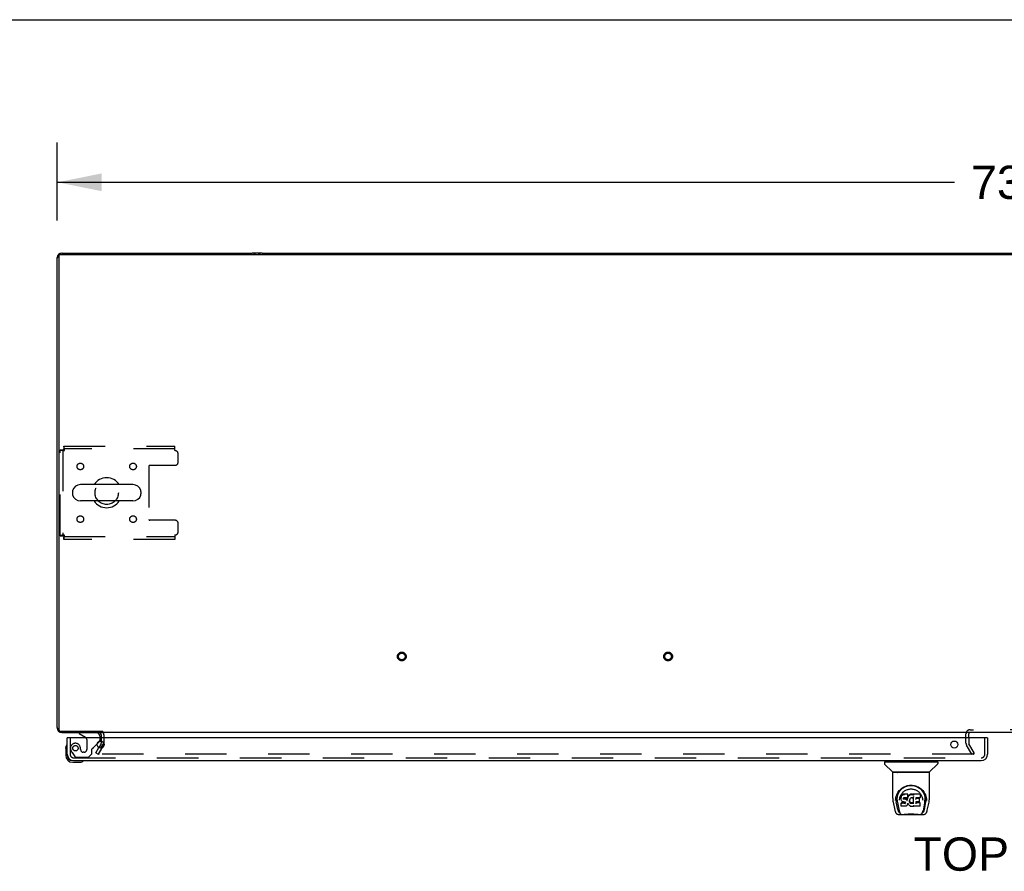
# Model space of a CAD drawing. Header units: inches. Extents: x 0 to 283, y 0 to 183.
# Tile 72 of 79: x 52 to 89, y 151 to 183. Entities that reach past the tile are written whole.
import ezdxf

# ---------------------------------------------------------------- set-up
doc = ezdxf.new("R2010")
doc.units = ezdxf.units.IN
doc.header["$LTSCALE"] = 15.583333
doc.header["$MEASUREMENT"] = 0
doc.linetypes.add('HIDDEN', pattern=[0.2, 0.1, -0.1])
doc.layers.get('0').update_dxf_attribs({"linetype": 'CONTINUOUS'})
for name, color, linetype in [('DEFAULT_2', 8, 'HIDDEN'), ('DIMENSIONS', 7, 'CONTINUOUS'), ('SECONDARY_DOOR_ASSEMBLY', 7, 'CONTINUOUS')]:
    doc.layers.add(name, color=color, linetype=linetype)
doc.styles.get("Standard").update_dxf_attribs({"font": 'arial.ttf'})
doc.dimstyles.new('DIMSTYLE_1', dxfattribs={"dimtxt": 1.25, "dimasz": 1.666667, "dimexe": 0.09, "dimexo": 0.07, "dimgap": 0.0375, "dimtad": 0, "dimtih": 1, "dimtoh": 1, "dimzin": 4, "dimdsep": 46, "dimtxsty": 'Standard', "dimblk": '_FILLED', "dimblk1": '_FILLED', "dimblk2": '_FILLED', "dimcen": 0.09, "dimadec": 3, "dimazin": 1, "dimtfac": 1, "dimtdec": 3, "dimtofl": 0, "dimtmove": 0, "dimatfit": 3, "dimldrblk": '_FILLED', "dimfxl": 0, "dimtolj": 1, "dimtzin": 4, "dimarcsym": 0})

# ---------------------------------------------------------------- blocks, each defined once
blk = doc.blocks.new('_FILLED')
at = {"color": 0, "linetype": 'ByBlock'}
blk.add_solid([(0, 0), (-1, 0.2), (-1, -0.2)], dxfattribs=at)
blk = doc.blocks.new('*D3')
at = {"layer": 'DIMENSIONS', "color": 2, "linetype": 'Continuous'}
for p, q in [((53.7, 175.787), (53.7, 178.727)), ((126.7, 175.787), (126.7, 178.727)), ((53.7, 177.227), (87.391, 177.227)), ((126.7, 177.227), (93.009, 177.227))]:
    blk.add_line(p, q, dxfattribs=at)
at = {"layer": 'DIMENSIONS', "color": 2, "linetype": 'Continuous', "xscale": 1.6666666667, "yscale": 1.6666666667, "zscale": 1.6666666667, "rotation": 180}
blk.add_blockref('_FILLED', (53.7, 177.227), dxfattribs=at)
at = {"layer": 'DIMENSIONS', "color": 2, "linetype": 'Continuous', "xscale": 1.6666666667, "yscale": 1.6666666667, "zscale": 1.6666666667}
blk.add_blockref('_FILLED', (126.7, 177.227), dxfattribs=at)
at = {"layer": 'DIMENSIONS', "color": 2, "linetype": 'Continuous', "insert": (90.2, 177.852), "char_height": 1.25, "width": 4.36803, "attachment_point": 2, "line_spacing_factor": 0.9}
blk.add_mtext('73.00', dxfattribs=at)

msp = doc.modelspace()

# ---------------------------------------------------------------- linework, layer by layer
at = {"color": 7, "linetype": 'Continuous'}
for p, q in [((0, 183.333), (283.333, 183.333)), ((53.749, 174.519), (53.755, 174.513)), ((53.752, 174.456), (53.752, 156.68)), ((53.812, 174.516), (126.588, 174.516)), ((56.541, 165.874), (54.566, 165.874)), ((54.266, 165.612), (54.266, 165.524)), ((56.841, 165.612), (56.841, 165.524)), ((56.541, 165.262), (54.566, 165.262)), ((53.749, 156.617), (53.755, 156.623)), ((53.812, 156.62), (55.41, 156.62)), ((55.398, 156.62), (55.398, 156.568)), ((123.7, 156.568), (55.45, 156.568)), ((87.929, 156.568), (87.929, 156.558)), ((87.929, 156.364), (87.929, 156.516)), ((55.336, 155.982), (55.432, 156.147))]:
    msp.add_line(p, q, dxfattribs=at)
at = {"color": 3, "linetype": 'Continuous'}
for p, q in [((53.87, 174.567), (53.866, 174.568)), ((53.866, 174.568), (53.889, 174.568)), ((53.889, 174.568), (61.011, 174.568)), ((61.389, 174.568), (61.011, 174.568)), ((61.389, 174.568), (119.011, 174.568)), ((53.7, 156.757), (53.7, 174.402)), ((53.7, 174.402), (53.701, 174.398)), ((53.701, 156.738), (53.7, 156.735)), ((53.866, 156.568), (53.87, 156.569)), ((53.866, 156.568), (55.398, 156.568)), ((55.346, 156.483), (55.346, 156.364)), ((55.427, 156.568), (55.45, 156.568)), ((55.342, 156.147), (55.257, 156)), ((55.346, 156.245), (55.346, 156.164))]:
    msp.add_line(p, q, dxfattribs=at)
at = {"color": 7, "linetype": 'Continuous'}
msp.add_lwpolyline([(55.432, 156.147), (55.435, 156.15), (55.438, 156.152), (55.441, 156.155), (55.444, 156.158), (55.449, 156.163)], dxfattribs=at)
at = {"color": 3, "linetype": 'Continuous'}
for centre, radius, start, end in [((53.889, 174.379), 0.189, 90, 180), ((53.866, 174.402), 0.167, 90, 180), ((61.011, 174.379), 0.189, 46.46, 90), ((61.389, 174.379), 0.189, 90, 133.5037), ((53.889, 156.757), 0.189, 180, 270), ((53.866, 156.735), 0.167, 180, 270), ((55.261, 156.483), 0.085, 0, 90), ((87.979, 156.518), 0.05, 99.974, 170.026), ((55.313, 156.164), 0.033, 330, 360)]:
    msp.add_arc(centre, radius, start, end, dxfattribs=at)
at = {"color": 7, "linetype": 'Continuous'}
for centre, radius, start, end in [((53.812, 174.456), 0.06, 90, 180), ((55.554, 165.568), 0.562, 32.9567, 147.0433), ((54.566, 165.568), 0.306, 90, 164.3697), ((56.541, 165.568), 0.306, 15.6303, 90), ((54.41, 165.612), 0.144, 164.3697, 180), ((54.41, 165.524), 0.144, 180, 195.6303), ((54.566, 165.568), 0.306, 195.6303, 270), ((56.541, 165.568), 0.306, 270, 344.3697), ((56.698, 165.612), 0.144, 0, 15.6303), ((56.698, 165.524), 0.144, 344.3697, 360), ((55.554, 165.568), 0.562, 212.956, 327.044), ((53.812, 156.68), 0.06, 180, 270), ((87.979, 156.518), 0.05, 170.026, 180), ((87.959, 156.538), 0.03, 90, 162), ((87.979, 156.518), 0.05, 90, 99.974)]:
    msp.add_arc(centre, radius, start, end, dxfattribs=at)
at = {"layer": 'DEFAULT_2', "color": 8, "linetype": 'HIDDEN'}
for p, q in [((53.804, 163.952), (53.804, 167.184)), ((53.804, 167.184), (53.908, 167.184)), ((53.908, 167.184), (53.908, 163.952)), ((53.938, 167.318), (53.938, 167.214)), ((53.938, 167.318), (58.116, 167.318)), ((58.116, 167.214), (53.938, 167.214)), ((53.971, 167.151), (53.966, 167.165)), ((58.116, 167.151), (58.116, 167.318)), ((58.241, 166.724), (58.241, 167.026)), ((57.141, 166.569), (57.141, 164.567)), ((58.116, 166.599), (57.171, 166.599)), ((58.116, 164.537), (57.171, 164.537)), ((58.241, 164.11), (58.241, 164.412)), ((53.804, 163.952), (53.908, 163.952)), ((53.938, 163.818), (53.938, 163.922)), ((53.938, 163.922), (58.116, 163.922)), ((58.116, 163.818), (53.938, 163.818)), ((53.971, 163.985), (53.957, 163.98)), ((58.116, 163.985), (58.116, 163.818)), ((55.45, 156.483), (55.45, 156.164)), ((87.825, 156.164), (87.825, 156.518)), ((87.929, 156.516), (87.929, 156.518)), ((87.979, 156.672), (88.105, 156.672)), ((91.044, 156.672), (88.105, 156.672)), ((55.432, 156.095), (55.235, 155.756)), ((55.432, 156.095), (55.25, 155.781)), ((55.346, 156.364), (55.346, 156.245)), ((88.039, 155.756), (87.843, 156.095)), ((87.929, 156.364), (87.929, 156.164)), ((88.13, 155.808), (87.933, 156.147)), ((55.145, 155.808), (55.257, 156)), ((55.145, 155.808), (55.235, 155.756)), ((88.107, 155.756), (55.268, 155.756)), ((88.039, 155.756), (88.13, 155.808)), ((88.108, 155.756), (88.106, 155.756)), ((88.11, 155.756), (88.108, 155.756)), ((88.11, 155.756), (88.112, 155.756)), ((88.121, 155.821), (88.121, 155.769)), ((88.122, 155.821), (88.122, 155.769))]:
    msp.add_line(p, q, dxfattribs=at)
for points in [[(53.804, 167.184), (53.805, 167.182), (53.808, 167.179), (53.813, 167.177), (53.821, 167.175), (53.83, 167.172), (53.84, 167.17), (53.853, 167.168), (53.867, 167.165), (53.882, 167.163), (53.899, 167.161), (53.916, 167.158), (53.934, 167.156), (53.952, 167.153), (53.971, 167.151)], [(53.908, 167.184), (53.908, 167.182), (53.91, 167.179), (53.912, 167.177), (53.914, 167.175), (53.918, 167.172), (53.922, 167.17), (53.926, 167.168), (53.932, 167.165), (53.937, 167.163), (53.944, 167.161), (53.95, 167.158), (53.957, 167.156), (53.971, 167.151)], [(53.971, 167.151), (53.969, 167.17), (53.966, 167.188), (53.964, 167.206), (53.962, 167.224), (53.959, 167.24), (53.957, 167.255), (53.954, 167.269), (53.952, 167.282), (53.95, 167.292), (53.947, 167.302), (53.945, 167.309), (53.943, 167.314), (53.94, 167.317), (53.938, 167.318)], [(53.966, 167.165), (53.964, 167.172), (53.962, 167.178), (53.959, 167.185), (53.957, 167.19), (53.954, 167.196), (53.952, 167.2), (53.95, 167.204), (53.947, 167.208), (53.945, 167.211), (53.943, 167.212), (53.94, 167.214), (53.938, 167.214)], [(53.971, 163.985), (53.952, 163.983), (53.934, 163.98), (53.916, 163.978), (53.899, 163.976), (53.882, 163.973), (53.867, 163.971), (53.853, 163.969), (53.84, 163.966), (53.83, 163.964), (53.821, 163.962), (53.813, 163.959), (53.808, 163.957), (53.805, 163.954), (53.804, 163.952)], [(53.957, 163.98), (53.95, 163.978), (53.944, 163.976), (53.937, 163.973), (53.932, 163.971), (53.926, 163.969), (53.922, 163.966), (53.918, 163.964), (53.914, 163.962), (53.912, 163.959), (53.91, 163.957), (53.908, 163.954), (53.908, 163.952)], [(53.938, 163.818), (53.94, 163.819), (53.943, 163.822), (53.945, 163.827), (53.947, 163.835), (53.95, 163.844), (53.952, 163.855), (53.954, 163.867), (53.957, 163.881), (53.959, 163.896), (53.962, 163.913), (53.964, 163.93), (53.966, 163.948), (53.969, 163.966), (53.971, 163.985)], [(53.938, 163.922), (53.94, 163.922), (53.943, 163.924), (53.945, 163.926), (53.947, 163.928), (53.95, 163.932), (53.952, 163.936), (53.954, 163.941), (53.957, 163.946), (53.959, 163.952), (53.962, 163.958), (53.964, 163.964), (53.966, 163.971), (53.971, 163.985)], [(55.25, 155.781), (55.249, 155.779), (55.248, 155.777), (55.248, 155.775), (55.248, 155.773), (55.248, 155.773)], [(55.248, 155.773), (55.248, 155.771), (55.248, 155.769), (55.249, 155.767), (55.249, 155.765), (55.251, 155.764), (55.252, 155.762), (55.253, 155.761), (55.255, 155.759), (55.257, 155.758), (55.259, 155.757), (55.261, 155.757)], [(55.268, 155.756), (55.265, 155.756), (55.263, 155.756), (55.261, 155.757)], [(88.122, 155.769), (88.122, 155.768), (88.121, 155.766), (88.121, 155.765), (88.12, 155.763), (88.119, 155.762), (88.118, 155.76), (88.117, 155.759), (88.115, 155.758), (88.114, 155.757), (88.112, 155.756)], [(88.112, 155.756), (88.114, 155.757), (88.115, 155.758), (88.117, 155.759), (88.118, 155.76), (88.119, 155.762), (88.12, 155.763), (88.121, 155.765), (88.121, 155.766), (88.121, 155.768), (88.121, 155.769)], [(88.12, 155.774), (88.121, 155.773), (88.121, 155.771), (88.122, 155.77), (88.122, 155.769)], [(88.121, 155.769), (88.121, 155.77), (88.121, 155.771), (88.121, 155.773), (88.12, 155.774)]]:
    msp.add_lwpolyline(points, dxfattribs=at)
for centre, radius in [((54.564, 166.558), 0.125), ((56.544, 166.558), 0.125), ((55.554, 165.568), 0.438), ((54.564, 164.579), 0.125), ((56.544, 164.579), 0.125), ((66.637, 159.422), 0.164), ((66.637, 159.422), 0.124), ((76.637, 159.422), 0.164), ((76.637, 159.422), 0.124)]:
    msp.add_circle(centre, radius, dxfattribs=at)
for centre, radius, start, end in [((58.116, 167.026), 0.125, 0, 90), ((57.171, 166.569), 0.03, 90, 180), ((58.116, 166.724), 0.125, 270, 360), ((57.171, 164.567), 0.03, 180, 270), ((58.116, 164.412), 0.125, 0, 90), ((58.116, 164.11), 0.125, 270, 360), ((55.261, 156.483), 0.189, 0, 28.3006), ((87.979, 156.518), 0.154, 90, 180), ((55.313, 156.164), 0.137, 330, 360), ((87.962, 156.164), 0.137, 180, 210), ((87.962, 156.164), 0.033, 180, 210)]:
    msp.add_arc(centre, radius, start, end, dxfattribs=at)
at = {"layer": 'SECONDARY_DOOR_ASSEMBLY', "color": 7, "linetype": 'Continuous'}
for p, q in [((54.517, 156.568), (54.517, 156.529)), ((54.517, 156.529), (54.755, 156.391)), ((54.095, 156.364), (54.075, 156.364)), ((55.194, 156.137), (55.275, 156.218)), ((55.304, 156.364), (55.304, 156.411)), ((88.617, 156.364), (88.637, 156.364)), ((54.015, 155.969), (54.018, 156.007)), ((54.015, 155.969), (54.015, 155.713)), ((54.075, 155.757), (54.075, 155.713)), ((54.278, 155.45), (54.534, 155.45)), ((84.759, 155.463), (84.759, 155.408)), ((84.766, 155.471), (86.759, 155.471)), ((85.065, 155.086), (84.77, 155.38)), ((84.818, 155.471), (84.818, 155.51)), ((86.46, 155.086), (86.755, 155.38)), ((86.707, 155.471), (86.707, 155.51)), ((86.766, 155.463), (86.766, 155.408)), ((85.073, 154.098), (85.073, 155.061)), ((86.444, 155.069), (85.081, 155.069)), ((86.439, 155.077), (85.086, 155.077)), ((85.148, 155.077), (85.145, 155.073)), ((86.379, 155.073), (86.377, 155.077)), ((86.379, 155.073), (86.379, 155.073)), ((86.451, 154.098), (86.451, 155.061)), ((85.33, 154.353), (85.355, 154.387)), ((85.402, 154.2), (85.392, 154.175)), ((85.416, 154.222), (85.402, 154.2)), ((85.402, 154.165), (85.402, 154.2)), ((85.426, 154.231), (85.416, 154.222)), ((85.417, 154.186), (85.416, 154.222)), ((85.438, 154.239), (85.426, 154.231)), ((85.427, 154.195), (85.426, 154.231)), ((85.461, 154.25), (85.438, 154.239)), ((85.438, 154.203), (85.438, 154.239)), ((85.486, 154.258), (85.461, 154.25)), ((85.461, 154.213), (85.461, 154.25)), ((85.639, 154.258), (85.486, 154.258)), ((85.486, 154.221), (85.486, 154.258)), ((85.486, 154.221), (85.487, 154.22)), ((85.64, 154.203), (85.639, 154.258)), ((85.639, 154.223), (85.639, 154.258)), ((85.64, 154.169), (85.64, 154.203)), ((85.681, 154.208), (85.666, 154.19)), ((85.698, 154.224), (85.681, 154.208)), ((85.682, 154.172), (85.681, 154.208)), ((85.718, 154.239), (85.698, 154.224)), ((85.699, 154.188), (85.698, 154.224)), ((85.74, 154.249), (85.718, 154.239)), ((85.718, 154.202), (85.718, 154.239)), ((85.764, 154.254), (85.74, 154.249)), ((85.741, 154.212), (85.74, 154.249)), ((85.788, 154.256), (85.764, 154.254)), ((85.764, 154.217), (85.764, 154.254)), ((85.764, 154.216), (85.764, 154.217)), ((85.788, 154.256), (85.812, 154.256)), ((85.788, 154.22), (85.788, 154.256)), ((85.788, 154.218), (85.788, 154.22)), ((85.811, 154.218), (85.812, 154.219)), ((85.824, 154.254), (85.812, 154.256)), ((85.812, 154.219), (85.812, 154.256)), ((85.837, 154.25), (85.824, 154.254)), ((85.824, 154.217), (85.824, 154.254)), ((85.849, 154.242), (85.837, 154.25)), ((85.837, 154.213), (85.837, 154.25)), ((86.098, 154.256), (85.849, 154.256)), ((85.85, 154.206), (85.849, 154.256)), ((86.112, 154.131), (86.114, 154.239)), ((86.114, 154.27), (86.13, 154.245)), ((85.089, 153.954), (85.154, 153.649)), ((85.181, 154.013), (85.184, 154.071)), ((85.181, 154.014), (85.181, 154.013)), ((85.184, 154.071), (85.193, 154.125)), ((85.194, 154.131), (85.194, 154.076)), ((85.262, 153.681), (85.205, 153.958)), ((85.242, 154.024), (85.244, 153.998)), ((85.252, 153.933), (85.314, 153.63)), ((85.327, 154.027), (85.327, 154.027)), ((85.387, 154.15), (85.386, 154.125)), ((85.386, 154.091), (85.386, 154.125)), ((85.387, 154.066), (85.386, 154.091)), ((85.386, 154.091), (85.386, 154.091)), ((85.392, 154.175), (85.387, 154.15)), ((85.388, 154.116), (85.387, 154.15)), ((85.392, 154.041), (85.387, 154.066)), ((85.387, 154.066), (85.387, 154.066)), ((85.393, 154.141), (85.392, 154.175)), ((85.401, 154.018), (85.392, 154.041)), ((85.392, 154.041), (85.392, 154.041)), ((85.4, 153.925), (85.392, 153.917)), ((85.394, 153.804), (85.392, 153.917)), ((85.461, 153.925), (85.4, 153.925)), ((85.4, 153.889), (85.4, 153.925)), ((85.415, 153.997), (85.401, 154.018)), ((85.401, 154.018), (85.401, 154.018)), ((85.415, 153.997), (85.415, 153.996)), ((85.433, 153.978), (85.415, 153.996)), ((85.454, 153.965), (85.433, 153.978)), ((85.433, 153.978), (85.433, 153.978)), ((85.467, 153.96), (85.454, 153.964)), ((85.454, 153.965), (85.454, 153.964)), ((85.522, 153.926), (85.461, 153.925)), ((85.461, 153.889), (85.461, 153.925)), ((85.461, 153.889), (85.461, 153.887)), ((85.479, 153.958), (85.467, 153.96)), ((85.476, 154.093), (85.475, 154.079)), ((85.478, 154.107), (85.476, 154.093)), ((85.476, 154.073), (85.476, 154.091)), ((85.477, 154.068), (85.478, 154.103)), ((85.48, 154.11), (85.478, 154.106)), ((85.48, 154.099), (85.478, 154.103)), ((85.527, 153.957), (85.479, 153.958)), ((85.483, 154.112), (85.48, 154.11)), ((85.484, 154.097), (85.48, 154.099)), ((85.48, 154.064), (85.48, 154.099)), ((85.494, 154.116), (85.482, 154.112)), ((85.495, 154.093), (85.484, 154.097)), ((85.484, 154.06), (85.484, 154.097)), ((85.507, 154.117), (85.494, 154.116)), ((85.518, 154.094), (85.495, 154.093)), ((85.495, 154.057), (85.495, 154.093)), ((85.495, 154.055), (85.495, 154.057)), ((85.507, 154.118), (85.507, 154.117)), ((85.62, 154.117), (85.507, 154.117)), ((85.543, 154.093), (85.518, 154.094)), ((85.518, 154.057), (85.518, 154.094)), ((85.518, 154.056), (85.518, 154.057)), ((85.536, 153.927), (85.522, 153.926)), ((85.522, 153.889), (85.522, 153.926)), ((85.522, 153.889), (85.522, 153.887)), ((85.527, 153.957), (85.527, 153.958)), ((85.534, 153.957), (85.527, 153.957)), ((85.539, 153.955), (85.534, 153.957)), ((85.54, 153.929), (85.536, 153.927)), ((85.536, 153.89), (85.536, 153.927)), ((85.544, 153.951), (85.539, 153.955)), ((85.545, 153.934), (85.54, 153.929)), ((85.541, 153.893), (85.54, 153.929)), ((85.569, 154.087), (85.543, 154.093)), ((85.543, 154.056), (85.543, 154.093)), ((85.543, 154.055), (85.543, 154.056)), ((85.548, 153.947), (85.543, 153.952)), ((85.55, 153.941), (85.545, 153.934)), ((85.545, 153.898), (85.545, 153.934)), ((85.554, 153.935), (85.548, 153.947)), ((85.554, 153.909), (85.553, 153.935)), ((85.556, 153.921), (85.553, 153.935)), ((85.555, 153.915), (85.555, 153.925)), ((85.568, 154.051), (85.569, 154.087)), ((85.581, 154.082), (85.569, 154.087)), ((85.592, 154.074), (85.581, 154.082)), ((85.581, 154.045), (85.581, 154.082)), ((85.61, 154.056), (85.592, 154.074)), ((85.592, 154.037), (85.592, 154.074)), ((85.61, 153.834), (85.592, 153.816)), ((85.62, 154.041), (85.61, 154.056)), ((85.61, 154.02), (85.61, 154.056)), ((85.617, 153.844), (85.61, 153.834)), ((85.61, 153.834), (85.61, 153.834)), ((85.623, 153.855), (85.617, 153.844)), ((85.617, 153.844), (85.617, 153.844)), ((85.632, 154.118), (85.62, 154.117)), ((85.62, 154.117), (85.62, 154.118)), ((85.623, 154.083), (85.62, 154.041)), ((85.62, 154.005), (85.62, 154.041)), ((85.621, 153.998), (85.621, 153.999)), ((85.627, 154.106), (85.623, 154.083)), ((85.624, 154.049), (85.623, 154.083)), ((85.632, 153.878), (85.623, 153.855)), ((85.623, 153.855), (85.623, 153.855)), ((85.63, 154.118), (85.627, 154.106)), ((85.628, 154.071), (85.627, 154.106)), ((85.639, 153.902), (85.632, 153.878)), ((85.632, 153.878), (85.632, 153.878)), ((85.637, 154.13), (85.633, 154.118)), ((85.634, 154.093), (85.633, 154.12)), ((85.639, 154.144), (85.637, 154.13)), ((85.637, 154.13), (85.637, 154.13)), ((85.642, 154.15), (85.638, 154.142)), ((85.64, 154.169), (85.639, 154.145)), ((85.639, 154.145), (85.639, 154.144)), ((85.639, 153.913), (85.639, 153.914)), ((85.639, 153.912), (85.639, 153.913)), ((85.639, 153.913), (85.639, 153.913)), ((85.639, 153.911), (85.639, 153.912)), ((85.639, 153.912), (85.639, 153.912)), ((85.64, 153.91), (85.639, 153.902)), ((85.639, 153.902), (85.639, 153.902)), ((85.66, 153.874), (85.64, 153.91)), ((85.653, 154.171), (85.642, 154.15)), ((85.642, 154.115), (85.642, 154.15)), ((85.666, 154.19), (85.653, 154.171)), ((85.653, 154.136), (85.653, 154.171)), ((85.673, 153.855), (85.66, 153.874)), ((85.66, 153.874), (85.66, 153.874)), ((85.666, 154.155), (85.666, 154.19)), ((85.688, 153.839), (85.673, 153.855)), ((85.673, 153.855), (85.673, 153.855)), ((85.688, 153.839), (85.688, 153.838)), ((85.705, 153.823), (85.688, 153.838)), ((85.705, 154.018), (85.704, 153.992)), ((85.709, 154.044), (85.705, 154.018)), ((85.706, 154.014), (85.705, 154.019)), ((85.705, 153.98), (85.706, 154.014)), ((85.708, 154.003), (85.706, 154.014)), ((85.718, 153.979), (85.708, 154.003)), ((85.708, 153.968), (85.708, 154.003)), ((85.712, 154.055), (85.709, 154.044)), ((85.718, 154.066), (85.712, 154.055)), ((85.717, 153.943), (85.718, 153.979)), ((85.732, 154.088), (85.718, 154.066)), ((85.73, 153.956), (85.718, 153.979)), ((85.738, 153.947), (85.73, 153.956)), ((85.73, 153.921), (85.73, 153.956)), ((85.739, 154.097), (85.732, 154.088)), ((85.747, 153.939), (85.738, 153.947)), ((85.738, 153.911), (85.738, 153.947)), ((85.748, 154.103), (85.739, 154.097)), ((85.758, 153.932), (85.747, 153.939)), ((85.747, 153.902), (85.747, 153.939)), ((85.771, 154.113), (85.748, 154.103)), ((85.757, 153.895), (85.758, 153.932)), ((85.769, 153.927), (85.758, 153.932)), ((85.781, 153.925), (85.769, 153.927)), ((85.769, 153.89), (85.769, 153.927)), ((85.782, 154.116), (85.771, 154.113)), ((85.781, 153.925), (85.793, 153.925)), ((85.781, 153.888), (85.781, 153.925)), ((85.781, 153.887), (85.781, 153.888)), ((85.793, 154.115), (85.782, 154.116)), ((85.805, 154.113), (85.793, 154.115)), ((85.805, 153.926), (85.793, 153.925)), ((85.793, 153.888), (85.793, 153.925)), ((85.793, 153.886), (85.793, 153.888)), ((85.817, 154.108), (85.805, 154.113)), ((85.817, 153.93), (85.805, 153.926)), ((85.806, 153.89), (85.805, 153.926)), ((85.829, 153.935), (85.817, 153.93)), ((85.818, 153.893), (85.817, 153.93)), ((85.839, 153.943), (85.829, 153.935)), ((85.829, 153.899), (85.829, 153.935)), ((85.851, 154.156), (85.835, 154.116)), ((85.839, 153.906), (85.839, 153.943)), ((85.852, 154.158), (85.851, 154.158)), ((85.851, 154.158), (85.851, 154.157)), ((85.851, 154.157), (85.851, 154.157)), ((85.851, 154.157), (85.851, 154.156)), ((85.855, 153.903), (85.851, 154.156)), ((85.853, 154.164), (85.852, 154.162)), ((85.852, 154.162), (85.852, 154.161)), ((85.852, 154.161), (85.852, 154.159)), ((85.852, 154.159), (85.852, 154.158)), ((85.857, 153.895), (85.857, 153.896)), ((85.939, 153.961), (85.938, 153.887)), ((86.067, 153.961), (85.939, 153.961)), ((86.099, 153.922), (85.939, 153.922)), ((86.098, 154.117), (85.94, 154.117)), ((85.941, 154.117), (85.94, 154.058)), ((86.067, 154.093), (85.94, 154.093)), ((86.078, 153.972), (86.08, 154.08)), ((86.107, 153.805), (86.109, 153.911)), ((86.196, 154.058), (86.198, 154.027)), ((86.198, 154.027), (86.198, 154.027)), ((86.272, 153.93), (86.211, 153.63)), ((86.263, 153.681), (86.319, 153.958)), ((86.319, 154.176), (86.332, 154.125)), ((86.33, 154.131), (86.331, 154.076)), ((86.344, 154.013), (86.344, 154.014)), ((86.371, 153.649), (86.436, 153.954)), ((85.278, 153.494), (86.247, 153.494)), ((85.321, 153.573), (85.328, 153.573)), ((85.328, 153.573), (85.331, 153.564)), ((85.332, 153.561), (85.331, 153.564)), ((85.401, 153.796), (85.394, 153.803)), ((85.401, 153.796), (85.401, 153.796)), ((85.547, 153.796), (85.401, 153.796)), ((85.492, 153.494), (85.516, 153.495)), ((85.54, 153.494), (85.538, 153.496)), ((85.559, 153.798), (85.547, 153.796)), ((85.547, 153.796), (85.547, 153.797)), ((85.571, 153.802), (85.559, 153.798)), ((85.572, 153.802), (85.571, 153.802)), ((85.592, 153.816), (85.572, 153.802)), ((85.592, 153.816), (85.592, 153.816)), ((85.723, 153.81), (85.705, 153.823)), ((85.705, 153.823), (85.705, 153.823)), ((85.723, 153.81), (85.724, 153.809)), ((85.734, 153.804), (85.724, 153.809)), ((85.745, 153.8), (85.734, 153.804)), ((85.734, 153.804), (85.734, 153.804)), ((85.767, 153.795), (85.745, 153.8)), ((85.79, 153.792), (85.767, 153.795)), ((85.813, 153.795), (85.79, 153.792)), ((85.79, 153.793), (85.79, 153.792)), ((85.835, 153.802), (85.813, 153.795)), ((85.854, 153.814), (85.835, 153.802)), ((85.835, 153.802), (85.835, 153.802)), ((85.859, 153.813), (85.854, 153.813)), ((85.859, 153.805), (85.859, 153.813)), ((86.099, 153.796), (85.867, 153.796)), ((85.985, 153.494), (85.987, 153.496)), ((86.193, 153.561), (86.194, 153.564)), ((86.194, 153.564), (86.197, 153.573)), ((86.197, 153.573), (86.204, 153.573))]:
    msp.add_line(p, q, dxfattribs=at)
at = {"layer": 'SECONDARY_DOOR_ASSEMBLY', "color": 8, "linetype": 'HIDDEN'}
for p, q in [((55.147, 156.568), (54.517, 156.568)), ((54.179, 156.364), (54.179, 155.757)), ((54.805, 156.305), (54.805, 155.925)), ((55.055, 155.999), (55.194, 156.137)), ((55.304, 156.288), (55.304, 156.364)), ((88.533, 155.757), (88.533, 156.364)), ((54.254, 155.813), (54.355, 155.669)), ((54.576, 155.925), (54.576, 155.914)), ((54.707, 155.827), (54.674, 155.827)), ((54.871, 155.635), (54.997, 155.761)), ((54.997, 155.761), (54.997, 155.94)), ((54.321, 155.614), (88.391, 155.614)), ((54.42, 155.635), (54.871, 155.635))]:
    msp.add_line(p, q, dxfattribs=at)
at = {"layer": 'SECONDARY_DOOR_ASSEMBLY', "color": 3, "linetype": 'Continuous'}
for p, q in [((54.075, 155.757), (54.075, 156.364)), ((88.617, 156.364), (54.095, 156.364)), ((88.637, 156.364), (88.637, 155.757)), ((54.321, 155.51), (88.391, 155.51))]:
    msp.add_line(p, q, dxfattribs=at)
at = {"layer": 'SECONDARY_DOOR_ASSEMBLY', "color": 7, "linetype": 'Continuous'}
for points in [[(85.145, 155.072), (85.144, 155.071), (85.143, 155.07), (85.143, 155.07), (85.143, 155.069), (85.143, 155.069)], [(85.145, 155.073), (85.145, 155.072), (85.145, 155.072)], [(86.38, 155.072), (86.38, 155.072), (86.379, 155.073)], [(86.382, 155.069), (86.382, 155.069), (86.382, 155.07), (86.381, 155.07), (86.381, 155.071), (86.38, 155.072)], [(85.193, 154.125), (85.206, 154.176), (85.223, 154.224), (85.243, 154.268), (85.266, 154.31), (85.292, 154.348), (85.32, 154.384), (85.351, 154.417), (85.384, 154.448), (85.42, 154.477), (85.459, 154.503), (85.5, 154.525), (85.542, 154.545), (85.586, 154.561), (85.63, 154.573), (85.674, 154.582), (85.719, 154.587), (85.763, 154.588), (85.807, 154.587), (85.851, 154.581), (85.895, 154.573), (85.939, 154.561), (85.983, 154.545), (86.026, 154.525), (86.066, 154.503), (86.105, 154.477), (86.141, 154.448), (86.175, 154.417), (86.205, 154.384), (86.233, 154.348), (86.259, 154.31), (86.282, 154.268), (86.302, 154.224), (86.319, 154.176)], [(85.598, 154.556), (85.631, 154.565), (85.664, 154.573), (85.696, 154.578), (85.729, 154.581), (85.761, 154.582), (85.794, 154.581), (85.826, 154.578), (85.859, 154.573), (85.891, 154.566)], [(85.891, 154.566), (85.924, 154.557), (85.956, 154.545), (85.988, 154.531)], [(85.242, 154.024), (85.241, 154.048), (85.242, 154.094), (85.247, 154.141), (85.256, 154.187), (85.27, 154.232), (85.287, 154.275), (85.307, 154.315), (85.33, 154.353)], [(85.355, 154.387), (85.382, 154.418), (85.411, 154.446)], [(85.365, 154.191), (85.379, 154.219), (85.394, 154.245)], [(85.394, 154.245), (85.411, 154.27), (85.429, 154.293), (85.449, 154.315), (85.47, 154.335), (85.492, 154.354), (85.516, 154.371), (85.542, 154.387), (85.568, 154.402), (85.595, 154.414), (85.622, 154.424), (85.65, 154.433), (85.678, 154.439), (85.706, 154.444), (85.734, 154.447), (85.762, 154.448), (85.79, 154.447), (85.818, 154.444), (85.846, 154.439), (85.874, 154.433), (85.902, 154.425), (85.93, 154.414), (85.957, 154.402), (85.983, 154.387), (86.008, 154.372), (86.032, 154.354), (86.055, 154.335), (86.076, 154.315), (86.095, 154.293), (86.114, 154.27)], [(85.411, 154.446), (85.44, 154.471), (85.471, 154.493), (85.502, 154.513)], [(85.438, 154.202), (85.438, 154.202), (85.438, 154.202), (85.438, 154.202), (85.438, 154.202), (85.439, 154.201), (85.439, 154.201)], [(85.461, 154.213), (85.461, 154.213), (85.461, 154.212), (85.461, 154.212), (85.461, 154.212), (85.461, 154.212), (85.462, 154.212)], [(85.502, 154.513), (85.534, 154.53), (85.566, 154.544), (85.598, 154.556)], [(85.638, 154.221), (85.638, 154.221), (85.638, 154.221), (85.638, 154.22), (85.637, 154.22), (85.637, 154.22), (85.637, 154.22)], [(85.719, 154.201), (85.719, 154.201), (85.719, 154.201), (85.719, 154.202), (85.719, 154.202), (85.718, 154.202), (85.718, 154.202)], [(85.741, 154.211), (85.741, 154.211), (85.741, 154.211), (85.741, 154.211), (85.741, 154.211), (85.741, 154.212), (85.741, 154.212)], [(85.824, 154.216), (85.824, 154.216), (85.824, 154.216), (85.824, 154.216), (85.824, 154.217), (85.824, 154.217), (85.824, 154.217)], [(85.836, 154.212), (85.836, 154.212), (85.836, 154.212), (85.837, 154.212), (85.837, 154.213), (85.837, 154.213), (85.837, 154.213)], [(85.852, 154.218), (85.851, 154.218), (85.851, 154.218), (85.851, 154.218), (85.851, 154.218), (85.851, 154.219), (85.85, 154.219)], [(85.852, 154.201), (85.852, 154.202), (85.851, 154.202), (85.851, 154.203), (85.851, 154.203), (85.851, 154.204), (85.85, 154.204)], [(85.988, 154.531), (86.02, 154.515), (86.051, 154.495), (86.081, 154.474), (86.111, 154.449), (86.14, 154.421), (86.167, 154.39), (86.193, 154.356), (86.216, 154.319), (86.237, 154.278), (86.254, 154.235), (86.268, 154.19), (86.278, 154.144), (86.283, 154.096)], [(86.13, 154.245), (86.146, 154.219), (86.16, 154.191)], [(85.073, 154.098), (85.074, 154.064), (85.077, 154.025), (85.083, 153.985), (85.089, 153.954)], [(85.194, 154.076), (85.195, 154.042), (85.199, 153.998), (85.205, 153.958)], [(85.244, 153.998), (85.245, 153.978), (85.248, 153.954), (85.252, 153.933)], [(85.327, 154.027), (85.329, 154.058), (85.334, 154.094)], [(85.334, 154.094), (85.343, 154.129), (85.353, 154.161), (85.365, 154.191)], [(85.386, 154.091), (85.386, 154.091), (85.386, 154.09), (85.387, 154.09), (85.387, 154.09), (85.388, 154.09), (85.388, 154.09)], [(85.387, 154.066), (85.387, 154.066), (85.388, 154.066), (85.388, 154.065), (85.388, 154.065), (85.389, 154.065), (85.389, 154.065)], [(85.388, 154.116), (85.388, 154.115), (85.388, 154.115), (85.388, 154.115), (85.389, 154.115), (85.389, 154.114), (85.39, 154.114)], [(85.392, 154.041), (85.392, 154.041), (85.392, 154.041), (85.393, 154.041), (85.393, 154.041), (85.394, 154.041)], [(85.393, 154.14), (85.393, 154.14), (85.393, 154.14), (85.393, 154.139), (85.394, 154.139), (85.394, 154.139), (85.395, 154.139)], [(85.393, 153.881), (85.393, 153.881), (85.393, 153.881), (85.393, 153.88), (85.394, 153.88), (85.394, 153.88), (85.394, 153.88)], [(85.4, 153.888), (85.4, 153.888), (85.4, 153.887), (85.4, 153.887), (85.4, 153.887), (85.401, 153.887), (85.401, 153.887)], [(85.401, 154.018), (85.402, 154.017), (85.402, 154.017), (85.402, 154.017), (85.403, 154.017)], [(85.402, 154.164), (85.403, 154.164), (85.403, 154.164), (85.403, 154.164), (85.403, 154.163), (85.404, 154.163), (85.404, 154.163)], [(85.415, 153.996), (85.415, 153.996), (85.416, 153.996), (85.416, 153.996), (85.416, 153.996), (85.417, 153.996)], [(85.417, 154.186), (85.417, 154.186), (85.417, 154.185), (85.418, 154.185), (85.418, 154.185), (85.418, 154.185), (85.418, 154.185)], [(85.427, 154.195), (85.427, 154.195), (85.427, 154.195), (85.427, 154.194), (85.427, 154.194), (85.428, 154.194), (85.428, 154.194)], [(85.433, 153.978), (85.433, 153.978), (85.433, 153.978), (85.434, 153.978), (85.434, 153.978)], [(85.454, 153.964), (85.454, 153.964), (85.455, 153.965), (85.455, 153.965)], [(85.467, 153.96), (85.467, 153.96), (85.467, 153.96), (85.467, 153.96)], [(85.473, 154.078), (85.474, 154.078), (85.474, 154.078), (85.474, 154.078), (85.475, 154.079), (85.475, 154.079), (85.475, 154.079)], [(85.474, 154.092), (85.475, 154.092), (85.475, 154.092), (85.475, 154.093), (85.476, 154.093), (85.476, 154.093), (85.476, 154.093)], [(85.474, 154.072), (85.474, 154.072), (85.474, 154.072), (85.475, 154.072), (85.475, 154.072), (85.475, 154.073), (85.476, 154.073)], [(85.475, 154.066), (85.476, 154.066), (85.476, 154.067), (85.476, 154.067), (85.476, 154.067), (85.477, 154.067), (85.477, 154.068)], [(85.476, 154.106), (85.477, 154.106), (85.477, 154.106), (85.477, 154.106), (85.478, 154.106), (85.478, 154.106)], [(85.478, 154.11), (85.479, 154.11), (85.479, 154.11), (85.48, 154.11), (85.48, 154.11)], [(85.478, 154.062), (85.479, 154.062), (85.479, 154.062), (85.479, 154.062), (85.479, 154.063), (85.48, 154.063), (85.48, 154.063)], [(85.479, 153.958), (85.48, 153.958), (85.48, 153.958), (85.48, 153.958)], [(85.482, 154.113), (85.482, 154.113), (85.482, 154.112), (85.482, 154.112), (85.482, 154.112)], [(85.483, 154.059), (85.483, 154.059), (85.483, 154.059), (85.483, 154.059), (85.483, 154.059), (85.483, 154.06), (85.484, 154.06)], [(85.494, 154.116), (85.494, 154.116), (85.494, 154.116), (85.494, 154.116)], [(85.534, 153.957), (85.534, 153.957), (85.534, 153.957), (85.534, 153.957)], [(85.536, 153.89), (85.536, 153.89), (85.536, 153.889), (85.536, 153.889), (85.536, 153.889), (85.536, 153.889), (85.536, 153.889)], [(85.539, 153.955), (85.539, 153.955), (85.54, 153.955), (85.54, 153.955)], [(85.541, 153.893), (85.541, 153.892), (85.541, 153.892), (85.541, 153.892), (85.541, 153.892), (85.542, 153.892), (85.542, 153.891)], [(85.544, 153.951), (85.544, 153.951), (85.544, 153.951), (85.544, 153.951), (85.545, 153.952)], [(85.545, 153.898), (85.545, 153.897), (85.546, 153.897), (85.546, 153.897), (85.546, 153.897), (85.546, 153.896), (85.547, 153.896)], [(85.548, 153.947), (85.548, 153.947), (85.548, 153.946), (85.549, 153.946), (85.549, 153.946)], [(85.554, 153.935), (85.554, 153.935), (85.554, 153.934), (85.554, 153.934), (85.555, 153.934), (85.555, 153.934)], [(85.554, 153.909), (85.554, 153.909), (85.554, 153.908), (85.554, 153.908), (85.555, 153.908), (85.555, 153.908), (85.555, 153.908)], [(85.555, 153.915), (85.556, 153.915), (85.556, 153.914), (85.556, 153.914), (85.557, 153.914), (85.557, 153.914), (85.557, 153.914)], [(85.556, 153.921), (85.556, 153.921), (85.556, 153.921), (85.557, 153.921), (85.557, 153.92), (85.557, 153.92), (85.558, 153.92)], [(85.568, 154.049), (85.568, 154.049), (85.568, 154.05), (85.568, 154.05), (85.568, 154.05), (85.568, 154.05), (85.568, 154.051)], [(85.58, 154.044), (85.58, 154.044), (85.58, 154.044), (85.58, 154.044), (85.581, 154.045), (85.581, 154.045), (85.581, 154.045)], [(85.59, 154.036), (85.591, 154.036), (85.591, 154.037), (85.591, 154.037), (85.591, 154.037), (85.592, 154.037), (85.592, 154.037)], [(85.608, 154.018), (85.609, 154.018), (85.609, 154.019), (85.609, 154.019), (85.609, 154.019), (85.61, 154.019), (85.61, 154.02)], [(85.61, 153.834), (85.61, 153.834), (85.61, 153.833), (85.609, 153.833), (85.609, 153.833), (85.609, 153.834)], [(85.617, 153.844), (85.617, 153.844), (85.617, 153.844), (85.616, 153.844), (85.616, 153.844)], [(85.621, 153.999), (85.621, 154.001), (85.62, 154.002), (85.62, 154.003), (85.62, 154.004)], [(85.623, 153.855), (85.623, 153.855), (85.622, 153.855), (85.622, 153.855), (85.621, 153.855)], [(85.626, 154.047), (85.625, 154.047), (85.625, 154.047), (85.624, 154.048), (85.624, 154.048), (85.624, 154.048), (85.624, 154.049)], [(85.63, 154.07), (85.629, 154.07), (85.629, 154.07), (85.628, 154.07), (85.628, 154.071), (85.628, 154.071), (85.628, 154.071)], [(85.632, 153.878), (85.632, 153.878), (85.632, 153.878), (85.631, 153.877), (85.631, 153.877), (85.63, 153.877)], [(85.632, 154.118), (85.632, 154.118), (85.632, 154.118), (85.632, 154.118), (85.631, 154.118)], [(85.633, 154.118), (85.633, 154.118), (85.632, 154.118), (85.632, 154.118)], [(85.635, 154.092), (85.635, 154.092), (85.635, 154.092), (85.634, 154.092), (85.634, 154.093), (85.634, 154.093), (85.634, 154.093)], [(85.637, 154.13), (85.637, 154.13), (85.636, 154.13), (85.636, 154.129), (85.636, 154.129), (85.635, 154.129)], [(85.639, 154.144), (85.638, 154.144), (85.638, 154.144), (85.638, 154.144), (85.638, 154.143), (85.637, 154.143), (85.637, 154.143)], [(85.639, 153.902), (85.639, 153.902), (85.639, 153.901), (85.639, 153.901), (85.638, 153.901), (85.638, 153.901), (85.637, 153.901)], [(85.64, 154.169), (85.64, 154.169), (85.64, 154.168), (85.639, 154.168), (85.639, 154.168), (85.638, 154.168), (85.638, 154.168)], [(85.639, 153.914), (85.638, 153.915), (85.638, 153.915)], [(85.64, 153.91), (85.64, 153.91), (85.639, 153.91), (85.639, 153.911), (85.639, 153.911), (85.639, 153.911), (85.639, 153.911), (85.639, 153.911)], [(85.64, 153.91), (85.64, 153.91), (85.64, 153.91), (85.64, 153.91), (85.64, 153.91)], [(85.644, 154.114), (85.644, 154.114), (85.643, 154.114), (85.643, 154.114), (85.643, 154.114), (85.642, 154.115), (85.642, 154.115)], [(85.655, 154.134), (85.655, 154.134), (85.654, 154.134), (85.654, 154.135), (85.654, 154.135), (85.653, 154.135), (85.653, 154.135)], [(85.66, 153.874), (85.66, 153.874), (85.66, 153.874), (85.661, 153.874), (85.662, 153.874)], [(85.668, 154.153), (85.668, 154.153), (85.667, 154.153), (85.667, 154.154), (85.667, 154.154), (85.667, 154.154), (85.666, 154.155)], [(85.673, 153.855), (85.673, 153.855), (85.673, 153.855), (85.674, 153.855), (85.674, 153.855), (85.675, 153.855)], [(85.683, 154.171), (85.683, 154.171), (85.682, 154.171), (85.682, 154.171), (85.682, 154.171), (85.682, 154.172), (85.682, 154.172)], [(85.688, 153.838), (85.688, 153.838), (85.689, 153.838), (85.689, 153.838), (85.69, 153.839)], [(85.7, 154.187), (85.7, 154.187), (85.699, 154.187), (85.699, 154.187), (85.699, 154.188), (85.699, 154.188), (85.699, 154.188)], [(85.704, 153.992), (85.704, 153.992), (85.704, 153.992), (85.703, 153.991), (85.703, 153.991), (85.703, 153.991), (85.702, 153.991)], [(85.705, 154.018), (85.705, 154.018), (85.705, 154.018), (85.705, 154.018), (85.704, 154.017), (85.704, 154.017), (85.703, 154.017)], [(85.705, 153.98), (85.705, 153.979), (85.705, 153.979), (85.704, 153.979), (85.704, 153.979), (85.704, 153.978), (85.703, 153.978)], [(85.708, 153.967), (85.708, 153.967), (85.707, 153.967), (85.707, 153.967), (85.707, 153.966), (85.706, 153.966), (85.706, 153.966)], [(85.709, 154.044), (85.709, 154.044), (85.708, 154.043), (85.708, 154.043), (85.707, 154.043), (85.707, 154.043)], [(85.712, 154.055), (85.712, 154.055), (85.712, 154.055), (85.712, 154.055), (85.711, 154.055), (85.711, 154.055)], [(85.717, 153.943), (85.717, 153.943), (85.717, 153.943), (85.716, 153.942), (85.716, 153.942), (85.716, 153.942), (85.715, 153.942)], [(85.718, 154.066), (85.718, 154.066), (85.717, 154.066), (85.717, 154.066), (85.716, 154.066)], [(85.728, 153.919), (85.728, 153.919), (85.729, 153.919), (85.729, 153.92), (85.729, 153.92), (85.729, 153.92), (85.73, 153.92)], [(85.732, 154.088), (85.732, 154.088), (85.731, 154.088), (85.731, 154.088), (85.731, 154.088), (85.73, 154.088)], [(85.736, 153.909), (85.736, 153.91), (85.737, 153.91), (85.737, 153.91), (85.737, 153.91), (85.737, 153.911), (85.738, 153.911)], [(85.739, 154.097), (85.739, 154.097), (85.739, 154.097), (85.738, 154.097), (85.738, 154.097)], [(85.746, 153.901), (85.746, 153.901), (85.746, 153.901), (85.747, 153.901), (85.747, 153.902), (85.747, 153.902), (85.747, 153.902)], [(85.748, 154.103), (85.748, 154.103), (85.747, 154.103), (85.747, 154.103)], [(85.756, 153.894), (85.757, 153.894), (85.757, 153.894), (85.757, 153.894), (85.757, 153.895), (85.757, 153.895), (85.757, 153.895)], [(85.768, 153.889), (85.768, 153.889), (85.768, 153.89), (85.768, 153.89), (85.768, 153.89), (85.768, 153.89), (85.769, 153.89)], [(85.771, 154.113), (85.771, 154.113), (85.771, 154.113), (85.771, 154.113)], [(85.782, 154.116), (85.782, 154.116), (85.782, 154.116), (85.782, 154.116)], [(85.793, 154.115), (85.793, 154.115), (85.793, 154.116), (85.794, 154.116)], [(85.805, 154.113), (85.805, 154.113), (85.805, 154.113), (85.805, 154.113)], [(85.806, 153.888), (85.806, 153.888), (85.806, 153.889), (85.806, 153.889), (85.806, 153.889), (85.806, 153.889), (85.806, 153.89)], [(85.817, 154.108), (85.817, 154.108), (85.819, 154.108), (85.821, 154.107), (85.823, 154.107), (85.825, 154.108), (85.827, 154.108), (85.829, 154.109), (85.831, 154.11), (85.832, 154.112), (85.834, 154.114), (85.835, 154.115), (85.835, 154.116)], [(85.817, 154.109), (85.817, 154.108), (85.817, 154.108), (85.817, 154.108)], [(85.818, 153.892), (85.818, 153.892), (85.818, 153.893), (85.818, 153.893), (85.818, 153.893), (85.818, 153.893), (85.818, 153.893)], [(85.83, 153.898), (85.83, 153.898), (85.829, 153.898), (85.829, 153.898), (85.829, 153.898), (85.829, 153.899), (85.829, 153.899)], [(85.855, 153.94), (85.854, 153.941), (85.853, 153.941), (85.853, 153.942), (85.852, 153.943), (85.851, 153.943), (85.85, 153.944), (85.849, 153.944), (85.849, 153.944), (85.848, 153.944), (85.847, 153.945), (85.846, 153.945), (85.845, 153.945)], [(85.851, 154.157), (85.851, 154.157), (85.851, 154.157)], [(85.851, 154.156), (85.851, 154.156), (85.851, 154.156)], [(85.851, 154.156), (85.851, 154.156), (85.851, 154.156), (85.851, 154.156)], [(85.857, 153.896), (85.856, 153.899), (85.856, 153.9), (85.855, 153.902)], [(85.936, 153.883), (85.936, 153.884), (85.936, 153.884), (85.937, 153.884), (85.937, 153.884), (85.937, 153.885), (85.937, 153.885)], [(85.937, 153.962), (85.938, 153.961), (85.938, 153.961), (85.938, 153.961), (85.938, 153.961), (85.938, 153.961), (85.939, 153.961)], [(85.938, 154.055), (85.938, 154.055), (85.938, 154.055), (85.938, 154.056), (85.939, 154.056), (85.939, 154.056), (85.939, 154.056)], [(85.939, 154.117), (85.939, 154.117), (85.939, 154.117), (85.939, 154.117), (85.94, 154.117), (85.94, 154.117), (85.94, 154.117)], [(86.067, 153.961), (86.068, 153.961), (86.07, 153.962), (86.072, 153.962), (86.073, 153.963), (86.075, 153.964), (86.076, 153.965), (86.077, 153.967), (86.078, 153.969), (86.078, 153.97), (86.078, 153.972)], [(86.098, 154.117), (86.099, 154.117), (86.101, 154.117), (86.103, 154.118), (86.105, 154.119), (86.107, 154.12), (86.109, 154.122), (86.11, 154.124), (86.111, 154.126), (86.112, 154.129), (86.112, 154.131)], [(86.16, 154.191), (86.172, 154.162), (86.182, 154.129), (86.19, 154.095), (86.196, 154.058)], [(86.272, 153.93), (86.273, 153.934), (86.273, 153.937), (86.274, 153.939), (86.274, 153.942), (86.275, 153.945), (86.275, 153.948), (86.276, 153.951), (86.276, 153.954), (86.277, 153.957), (86.277, 153.961), (86.278, 153.964), (86.278, 153.967), (86.279, 153.971), (86.279, 153.974), (86.28, 153.978), (86.28, 153.982), (86.28, 153.985), (86.281, 153.989), (86.281, 153.993), (86.281, 153.997), (86.283, 154.024)], [(86.283, 154.096), (86.284, 154.049), (86.283, 154.024)], [(86.319, 153.958), (86.326, 153.998), (86.33, 154.042), (86.331, 154.077)], [(86.332, 154.125), (86.341, 154.071), (86.344, 154.013)], [(86.436, 153.954), (86.442, 153.984), (86.447, 154.024), (86.451, 154.064), (86.451, 154.098)], [(85.154, 153.649), (85.157, 153.636), (85.161, 153.617), (85.166, 153.601), (85.172, 153.586), (85.177, 153.572), (85.183, 153.56), (85.19, 153.548), (85.197, 153.538), (85.205, 153.528), (85.214, 153.519), (85.224, 153.511), (85.236, 153.504), (85.248, 153.499), (85.261, 153.496)], [(85.261, 153.496), (85.274, 153.494), (85.278, 153.494)], [(85.262, 153.681), (85.266, 153.664), (85.27, 153.646), (85.275, 153.629), (85.281, 153.615), (85.287, 153.602), (85.293, 153.591), (85.3, 153.583), (85.308, 153.577), (85.315, 153.574), (85.321, 153.573)], [(85.314, 153.63), (85.316, 153.62), (85.319, 153.607), (85.322, 153.595), (85.325, 153.584), (85.328, 153.573)], [(85.368, 153.542), (85.363, 153.542), (85.358, 153.543), (85.353, 153.544), (85.348, 153.545), (85.344, 153.548), (85.34, 153.55), (85.337, 153.553), (85.334, 153.557), (85.332, 153.561), (85.332, 153.561)], [(85.332, 153.561), (85.337, 153.55), (85.344, 153.538), (85.35, 153.528), (85.357, 153.52), (85.364, 153.512), (85.372, 153.506), (85.381, 153.501), (85.39, 153.497), (85.4, 153.495), (85.407, 153.494)], [(85.394, 153.804), (85.394, 153.803), (85.394, 153.803)], [(85.394, 153.803), (85.394, 153.803), (85.395, 153.803), (85.395, 153.803), (85.396, 153.803)], [(85.401, 153.796), (85.401, 153.796), (85.401, 153.796), (85.401, 153.797), (85.401, 153.797), (85.402, 153.797), (85.402, 153.797)], [(85.492, 153.494), (85.513, 153.495), (85.536, 153.496)], [(85.516, 153.495), (85.544, 153.497), (85.574, 153.499), (85.604, 153.502), (85.635, 153.505), (85.666, 153.507), (85.698, 153.509), (85.73, 153.51), (85.762, 153.51), (85.795, 153.51), (85.826, 153.509), (85.858, 153.507), (85.89, 153.505), (85.92, 153.502), (85.951, 153.499), (85.98, 153.497)], [(85.536, 153.496), (85.561, 153.499), (85.587, 153.501), (85.614, 153.504), (85.642, 153.507), (85.671, 153.509), (85.701, 153.511), (85.732, 153.512), (85.762, 153.512), (85.793, 153.512), (85.823, 153.511), (85.853, 153.509), (85.882, 153.507), (85.91, 153.504), (85.938, 153.501), (85.964, 153.499)], [(85.559, 153.798), (85.559, 153.798), (85.559, 153.798), (85.559, 153.799)], [(85.571, 153.802), (85.571, 153.802), (85.571, 153.802), (85.571, 153.803)], [(85.592, 153.816), (85.592, 153.816), (85.592, 153.816), (85.591, 153.816), (85.591, 153.817)], [(85.705, 153.823), (85.705, 153.823), (85.706, 153.823), (85.706, 153.823), (85.707, 153.824)], [(85.724, 153.809), (85.724, 153.809), (85.724, 153.809), (85.724, 153.81), (85.725, 153.81)], [(85.734, 153.804), (85.734, 153.804), (85.734, 153.804), (85.735, 153.805)], [(85.745, 153.8), (85.745, 153.8), (85.745, 153.801), (85.745, 153.801)], [(85.767, 153.795), (85.767, 153.795), (85.767, 153.795), (85.767, 153.795)], [(85.812, 153.796), (85.813, 153.796), (85.813, 153.795), (85.813, 153.795)], [(85.834, 153.803), (85.834, 153.802), (85.835, 153.802), (85.835, 153.802)], [(85.853, 153.814), (85.853, 153.814), (85.853, 153.814), (85.853, 153.814), (85.853, 153.814), (85.854, 153.814), (85.854, 153.813)], [(85.861, 153.814), (85.86, 153.814), (85.86, 153.814), (85.86, 153.814), (85.86, 153.814), (85.859, 153.814), (85.859, 153.813)], [(85.859, 153.805), (85.859, 153.803), (85.86, 153.801), (85.861, 153.8), (85.862, 153.798), (85.863, 153.797), (85.865, 153.797), (85.867, 153.796), (85.867, 153.796)], [(85.964, 153.499), (85.988, 153.496), (86.012, 153.495), (86.033, 153.494)], [(85.98, 153.497), (86.009, 153.495), (86.033, 153.494)], [(86.099, 153.796), (86.1, 153.796), (86.101, 153.797), (86.103, 153.797), (86.104, 153.798), (86.105, 153.8), (86.106, 153.801), (86.107, 153.803), (86.107, 153.805)], [(86.118, 153.494), (86.125, 153.495), (86.135, 153.497), (86.144, 153.501), (86.153, 153.506), (86.161, 153.512), (86.168, 153.52), (86.175, 153.528), (86.181, 153.538), (86.188, 153.55), (86.193, 153.561)], [(86.157, 153.542), (86.162, 153.542), (86.167, 153.543), (86.172, 153.544), (86.177, 153.545), (86.181, 153.548), (86.185, 153.55), (86.188, 153.553), (86.191, 153.557), (86.193, 153.561), (86.193, 153.561)], [(86.197, 153.573), (86.2, 153.584), (86.203, 153.595), (86.206, 153.607), (86.209, 153.62), (86.211, 153.63)], [(86.204, 153.573), (86.21, 153.574), (86.217, 153.577), (86.225, 153.583), (86.232, 153.591), (86.238, 153.602), (86.244, 153.615), (86.25, 153.63), (86.255, 153.646), (86.259, 153.664), (86.263, 153.681)], [(86.247, 153.494), (86.25, 153.494), (86.263, 153.496)], [(86.263, 153.496), (86.276, 153.499), (86.289, 153.504), (86.3, 153.511), (86.31, 153.519), (86.32, 153.528), (86.328, 153.537), (86.335, 153.548), (86.342, 153.559), (86.348, 153.572), (86.353, 153.585), (86.358, 153.6), (86.363, 153.617), (86.368, 153.636), (86.371, 153.649)]]:
    msp.add_lwpolyline(points, dxfattribs=at)
at = {"layer": 'SECONDARY_DOOR_ASSEMBLY', "color": 8, "linetype": 'HIDDEN'}
msp.add_circle((54.379, 155.977), 0.101, dxfattribs=at)
at = {"layer": 'SECONDARY_DOOR_ASSEMBLY', "color": 3, "linetype": 'Continuous'}
for centre in [(55.325, 156.114), (87.387, 156.114)]:
    msp.add_circle(centre, 0.133, dxfattribs=at)
at = {"layer": 'SECONDARY_DOOR_ASSEMBLY', "color": 7, "linetype": 'Continuous'}
for centre, radius, start, end in [((55.147, 156.411), 0.157, 0, 90), ((54.265, 155.969), 0.25, 149.1101, 180), ((54.063, 156.09), 0.015, 96.3796, 149.1101), ((54.06, 156.09), 0.015, 0, 83.6204), ((54.705, 156.305), 0.1, 36.5468, 59.908), ((55.204, 156.288), 0.1, 315, 332.9825), ((54.278, 155.713), 0.263, 180, 270), ((54.278, 155.713), 0.203, 180, 270), ((54.534, 155.7), 0.25, 270, 300.8899), ((54.655, 155.495), 0.015, 6.3796, 90), ((54.655, 155.498), 0.015, 300.8899, 353.6204), ((84.766, 155.463), 0.00787, 90, 180), ((84.798, 155.408), 0.0394, 180, 225), ((86.727, 155.408), 0.0394, 315, 360), ((86.759, 155.463), 0.00787, 0, 90), ((85.086, 155.107), 0.0295, 225, 270), ((85.081, 155.061), 0.00787, 90, 180), ((85.255, 155.089), 0.0197, 270, 323.006), ((86.27, 155.089), 0.0197, 216.994, 270), ((86.439, 155.107), 0.0295, 270, 315), ((86.444, 155.061), 0.00787, 0, 90)]:
    msp.add_arc(centre, radius, start, end, dxfattribs=at)
at = {"layer": 'SECONDARY_DOOR_ASSEMBLY', "color": 8, "linetype": 'HIDDEN'}
for centre, radius, start, end in [((54.379, 155.977), 0.187, 17.8482, 196.8439), ((54.705, 156.305), 0.1, 0, 36.5468), ((55.204, 156.288), 0.1, 332.9825, 360), ((54.321, 155.757), 0.142, 180, 270), ((54.569, 156.035), 0.386, 196.8439, 215.1), ((54.183, 155.914), 0.393, 1.6599, 17.9298), ((54.674, 155.925), 0.098, 180, 270), ((54.707, 155.925), 0.098, 270, 360), ((55.036, 155.94), 0.039, 111.6096, 180), ((54.985, 156.069), 0.1, 291.6096, 315), ((88.391, 155.757), 0.142, 270, 360), ((54.42, 155.714), 0.079, 215.1, 270)]:
    msp.add_arc(centre, radius, start, end, dxfattribs=at)
at = {"layer": 'SECONDARY_DOOR_ASSEMBLY', "color": 3, "linetype": 'Continuous'}
for centre, start, end in [((54.321, 155.757), 180, 270), ((88.391, 155.757), 270, 360)]:
    msp.add_arc(centre, 0.246, start, end, dxfattribs=at)
at = {"layer": 'SECONDARY_DOOR_ASSEMBLY', "color": 7, "linetype": 'Continuous'}
for centre, major_axis, ratio, start_param, end_param in [((85.637, 154.223), (-0.00006, 0.00283), 0.69468, -2.388692, -1.626091), ((85.852, 154.221), (-0.00005, 0.00283), 0.694711, -4.711973, -3.921462), ((85.852, 154.205), (-0.00119, 0.00309), 0.517372, 0.955426, 1.594301), ((86.098, 154.24), (0, 0.0161), 0.999848, -1.588252, 0), ((85.394, 153.884), (0.00133, 0.0034), 0.413699, -3.931587, -3.404362), ((85.397, 154.151), (0.004, 0.0113), 0.082603, -3.358849, -3.237788), ((85.403, 153.89), (0.00243, 0.00249), 0.565489, -3.661377, -3.398136), ((85.407, 154.173), (0.00493, 0.00872), 0.139701, -3.375731, -3.231538), ((85.424, 154.194), (0.00667, 0.00805), 0.161626, -3.329134, -3.201937), ((85.473, 154.082), (-0.00245, 0.00904), 0.086305, -3.009796, -2.851612), ((85.473, 154.074), (-0.00334, 0.00617), 0.202659, -3.013778, -2.795609), ((85.475, 154.069), (-0.0051, 0.00558), 0.236803, -3.069215, -2.893885), ((85.478, 154.063), (0.00537, -0.00361), 0.301523, 0.056707, 0.196496), ((85.547, 153.898), (0.00623, 0.00529), 0.230667, 2.952001, 3.091843), ((85.557, 153.915), (0.00377, 0.00659), 0.191545, -3.454301, -3.256285), ((85.558, 153.923), (0.00243, 0.00802), 0.107328, -3.463611, -3.284363), ((85.603, 154.027), (-0.00628, 0.00793), 0.164287, -3.076154, -2.942496), ((85.622, 154.002), (-0.00129, 0.00383), 0.306196, 0.760017, 1.08509), ((85.723, 153.929), (-0.00646, 0.00915), 0.140046, -3.074302, -2.951316), ((85.845, 153.934), (0, 0.0108), 0.999848, 0, 0.641022), ((85.857, 153.9), (-0.00163, 0.00422), 0.284259, 0.65996, 1.068541), ((85.936, 153.887), (0.00005, 0.00283), 0.694711, -2.361723, -1.571213), ((85.938, 154.058), (0.00005, 0.00283), 0.694711, -2.361723, -1.571213), ((86.067, 154.08), (0, 0.0133), 0.999848, -1.588252, 0), ((86.099, 153.911), (0, 0.0104), 0.999848, -1.588252, 0)]:
    msp.add_ellipse(centre, major_axis=major_axis, ratio=ratio, start_param=start_param, end_param=end_param, dxfattribs=at)

# ---------------------------------------------------------------- texts
at = {"layer": 'DIMENSIONS', "color": 2, "linetype": 'Continuous', "insert": (90.121, 152.627), "char_height": 1.25, "width": 8.51766, "attachment_point": 2, "line_spacing_factor": 0.9}
msp.add_mtext('TOP VIEW', dxfattribs=at)

# ---------------------------------------------------------------- dimensions: what is measured, and where the dimension line sits
at = {"layer": 'DIMENSIONS', "color": 2, "linetype": 'Continuous'}
dim = msp.add_linear_dim(base=(126.7, 177.227), p1=(53.7, 178.797), p2=(126.7, 178.797), dimstyle='DIMSTYLE_1', dxfattribs=at)
dim.commit()
dim.dimension.update_dxf_attribs({"geometry": '*D3', "text_midpoint": (90.2, 177.22), "dimtype": 160})

doc.saveas('drawing.dxf')
